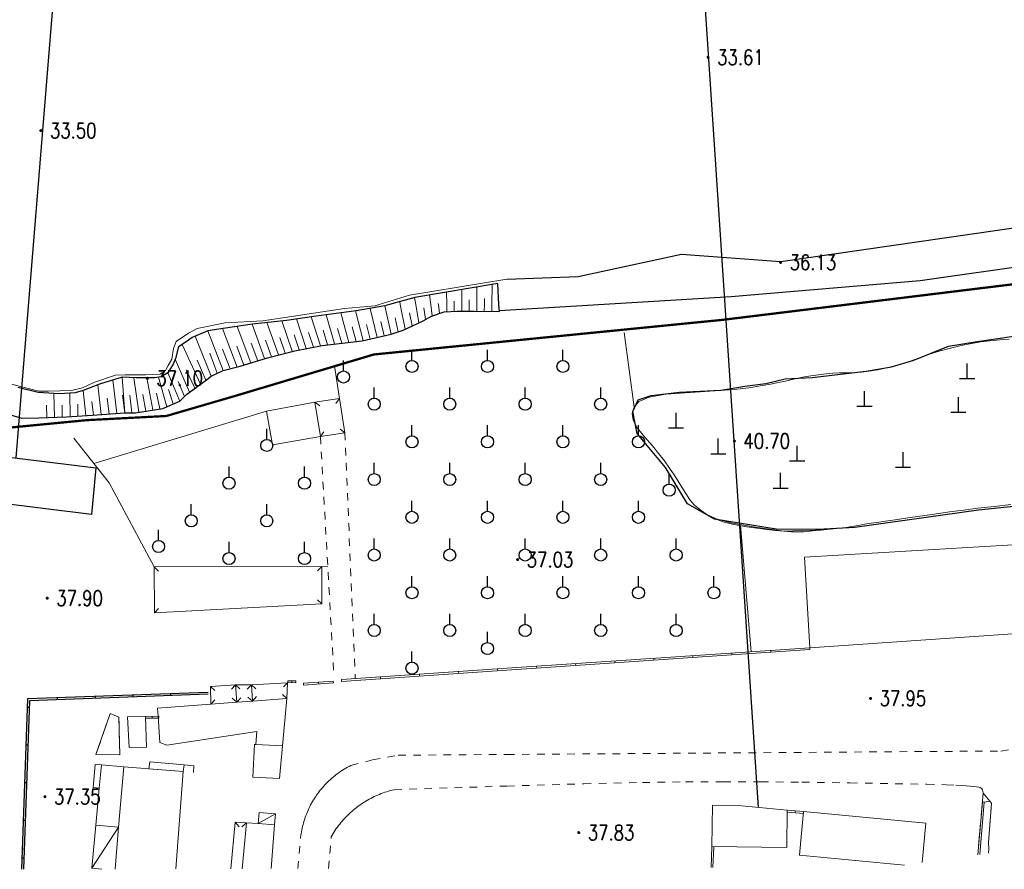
# Model space of a CAD drawing. Extents: x 39508475 to 39522402, y 3783947 to 3795549.
# Tile 65 of 256: x 39511685 to 39511816, y 3794175 to 3794288. Entities that reach past the tile are written whole.
import ezdxf
from ezdxf.enums import TextEntityAlignment as Align

# ---------------------------------------------------------------- set-up
doc = ezdxf.new("R2010")
doc.units = 0
for name, pattern in [('X0', [4, 3, -1]), ('X3', [5, 4, -1]), ('X6', [2, 1, -1])]:
    doc.linetypes.add(name, pattern=pattern)
doc.layers.get('0').update_dxf_attribs({"linetype": 'CONTINUOUS'})
for name, color, linetype in [('DLDW', 14, 'CONTINUOUS'), ('DLSS', 4, 'CONTINUOUS'), ('DMTZ', 3, 'CONTINUOUS'), ('GCD', 1, 'CONTINUOUS'), ('JMD', 6, 'CONTINUOUS'), ('SXSS', 5, 'CONTINUOUS'), ('ZBTZ', 3, 'CONTINUOUS'), ('断面线', 2, 'CONTINUOUS')]:
    doc.layers.add(name, color=color, linetype=linetype)
doc.styles.add('HZ', font='rs', dxfattribs={"width": 0.8, "bigfont": 'hztxt'})
doc.linetypes.add('10411', pattern='A,2,[150,AAA.SHX,S=1,R=0,X=0,Y=1],2,[151,AAA.SHX,S=1,R=0,X=0,Y=3],1e-11', length=4)
doc.linetypes.add('10421', pattern='A,2,[150,AAA.SHX,S=1,R=0,X=0,Y=1],1e-11', length=2)
doc.linetypes.add('X4', pattern='A,0,-1e-09,[149,symbolx.shx,S=0.15,R=0,X=0,Y=0],-1.6', length=1.6)

# ---------------------------------------------------------------- blocks, each defined once
blk = doc.blocks.new('9210003')
at = {"color": 0}
blk.add_line((0, 0.8), (0, 2.2), dxfattribs=at)
blk.add_circle((0, 0), 0.8, dxfattribs=at)
blk = doc.blocks.new('8512002')
blk.add_hatch(color=0).paths.add_polyline_path([(-0.05, 0, 1), (0.05, 0, 1)])
blk = doc.blocks.new('3772000')
at = {"color": 0}
for p, q in [((0, 0), (0, 2)), ((-1, 0), (1, 0))]:
    blk.add_line(p, q, dxfattribs=at)
blk = doc.blocks.new('gc200')
at = {"const_width": 0.2}
blk.add_lwpolyline([(-0.1, 0, 1), (0.1, 0, 1)], format="xyb", close=True, dxfattribs=at)

msp = doc.modelspace()

# ---------------------------------------------------------------- linework, layer by layer
at = {"layer": 'DLDW', "linetype": 'Continuous', "lineweight": 0}
for points in [[(39511816.5072, 3794245.4164), (39511815.233, 3794245.3118), (39511813.9752, 3794245.216), (39511812.7793, 3794245.07), (39511811.5385, 3794244.8561), (39511810.149, 3794244.561), (39511808.7314, 3794244.2243), (39511807.3851, 3794243.8541), (39511805.9899, 3794243.4132), (39511804.4293, 3794242.8688), (39511802.8866, 3794242.3325), (39511801.5589, 3794241.9219), (39511800.3399, 3794241.6088), (39511799.116, 3794241.359), (39511797.9456, 3794241.1579), (39511796.9275, 3794241.0279), (39511795.9792, 3794240.9626), (39511795.0133, 3794240.9516), (39511794.0627, 3794240.9474), (39511793.1717, 3794240.908), (39511792.2618, 3794240.8268), (39511791.256, 3794240.7), (39511790.2618, 3794240.5562), (39511789.3956, 3794240.4111), (39511788.5869, 3794240.2512), (39511787.7616, 3794240.0637), (39511786.9056, 3794239.8671), (39511785.9821, 3794239.6729), (39511784.899, 3794239.4632), (39511783.575, 3794239.221), (39511782.024, 3794238.9779), (39511780.0885, 3794238.765), (39511777.5561, 3794238.5648), (39511774.2533, 3794238.359), (39511771.0347, 3794238.1056), (39511768.8184, 3794237.7264), (39511767.4796, 3794237.1757), (39511766.836, 3794236.419), (39511766.581, 3794235.5739), (39511766.7014, 3794234.6913), (39511767.2394, 3794233.6856), (39511768.2096, 3794232.4794), (39511769.2656, 3794231.2641), (39511770.1254, 3794230.2245), (39511770.8532, 3794229.2777), (39511771.522, 3794228.335), (39511772.1408, 3794227.4257), (39511772.681, 3794226.6042), (39511773.1865, 3794225.8011), (39511773.7038, 3794224.9455), (39511774.2473, 3794224.1184), (39511774.8515, 3794223.422), (39511775.5779, 3794222.802), (39511776.48, 3794222.199), (39511777.4804, 3794221.6471), (39511778.576, 3794221.219), (39511779.877, 3794220.8849), (39511781.4803, 3794220.6086), (39511783.092, 3794220.3742), (39511784.4248, 3794220.1972), (39511785.5804, 3794220.0657), (39511786.672, 3794219.965), (39511787.6856, 3794219.8923), (39511788.5484, 3794219.8664), (39511789.3286, 3794219.8885), (39511790.0998, 3794219.957), (39511790.8588, 3794220.0403), (39511791.593, 3794220.1181), (39511792.3691, 3794220.1971), (39511793.251, 3794220.284), (39511794.1379, 3794220.3761), (39511794.9329, 3794220.4747), (39511795.7027, 3794220.5893), (39511796.5158, 3794220.7287), (39511797.3583, 3794220.8756), (39511798.2382, 3794221.0183), (39511799.241, 3794221.17), (39511800.444, 3794221.343), (39511801.746, 3794221.5282), (39511803.1207, 3794221.7256), (39511804.7027, 3794221.9547), (39511806.6127, 3794222.2329), (39511808.5999, 3794222.5171), (39511810.4712, 3794222.769), (39511812.3922, 3794223.0094), (39511814.525, 3794223.26), (39511816.7625, 3794223.5075)], [(39511816.7625, 3794223.5075), (39511814.525, 3794223.26), (39511812.3922, 3794223.0094), (39511810.4712, 3794222.769), (39511808.5999, 3794222.5171), (39511806.6127, 3794222.2329), (39511804.7027, 3794221.9547), (39511803.1207, 3794221.7256), (39511801.746, 3794221.5282), (39511800.444, 3794221.343), (39511799.241, 3794221.17), (39511798.2382, 3794221.0183), (39511797.3583, 3794220.8756), (39511796.5158, 3794220.7287), (39511795.7027, 3794220.5893), (39511794.9329, 3794220.4747), (39511794.1379, 3794220.3761), (39511793.251, 3794220.284), (39511792.2176, 3794220.1974), (39511790.8725, 3794220.1198), (39511789.0643, 3794220.0445), (39511786.672, 3794219.965), (39511782.5949, 3794220.5479), (39511779.6673, 3794221.0837), (39511777.7099, 3794221.6187), (39511776.48, 3794222.199), (39511775.5779, 3794222.802), (39511774.8515, 3794223.422), (39511774.2473, 3794224.1184), (39511773.7038, 3794224.9455), (39511773.1865, 3794225.8011), (39511772.681, 3794226.6042), (39511772.1408, 3794227.4257), (39511771.522, 3794228.335), (39511770.8532, 3794229.2777), (39511770.1254, 3794230.2245), (39511769.2656, 3794231.2641), (39511768.2096, 3794232.4794), (39511767.2394, 3794233.6856), (39511766.7014, 3794234.6913), (39511766.581, 3794235.5739), (39511766.836, 3794236.419), (39511767.4796, 3794237.1757), (39511768.8184, 3794237.7264), (39511771.0347, 3794238.1056), (39511774.2533, 3794238.359), (39511777.5561, 3794238.5648), (39511780.0885, 3794238.765), (39511782.024, 3794238.9779), (39511783.575, 3794239.221), (39511784.899, 3794239.4632), (39511785.9821, 3794239.6729), (39511786.9056, 3794239.8671), (39511787.7616, 3794240.0637), (39511788.5869, 3794240.2512), (39511789.3956, 3794240.4111), (39511790.2618, 3794240.5562), (39511791.256, 3794240.7), (39511792.2618, 3794240.8268), (39511793.1717, 3794240.908), (39511794.0627, 3794240.9474), (39511795.0133, 3794240.9516), (39511795.9792, 3794240.9626), (39511796.9275, 3794241.0279), (39511797.9456, 3794241.1579), (39511799.116, 3794241.359), (39511800.3399, 3794241.6088), (39511801.5589, 3794241.9219), (39511802.8866, 3794242.3325), (39511804.4293, 3794242.8688), (39511805.9899, 3794243.4132), (39511807.3851, 3794243.8541), (39511808.7314, 3794244.2243), (39511810.149, 3794244.561), (39511811.5385, 3794244.8561), (39511812.7793, 3794245.07), (39511813.9752, 3794245.216), (39511815.233, 3794245.3118), (39511816.5072, 3794245.4164)]]:
    msp.add_lwpolyline(points, dxfattribs=at)
at = {"layer": 'DLSS', "linetype": 'X3', "const_width": 0.3, "flags": 128}
msp.add_lwpolyline([(39509115.83491, 3794201.06317), (39509126.55477, 3794210.45786), (39509130.51645, 3794212.39892), (39509159.51346, 3794215.03875), (39509207.40211, 3794218.07486), (39509225.30682, 3794219.3266), (39509228.88011, 3794222.19936), (39509238.6678, 3794234.85502), (39509242.86251, 3794239.51355), (39509257.02184, 3794243.48767), (39509261.91569, 3794243.64296), (39509289.12945, 3794241.93669), (39509315.64685, 3794240.14964), (39509332.75644, 3794241.46991), (39509358.18356, 3794240.22775), (39509379.27259, 3794241.62566), (39509386.18611, 3794243.10086), (39509391.15764, 3794243.10086), (39509400.47925, 3794243.02322), (39509412.38861, 3794242.17313), (39509417.74853, 3794241.62963), (39509421.7879, 3794241.78491), (39509427.69158, 3794242.4837), (39509444.41727, 3794243.49631), (39509465.80709, 3794243.8098), (39509489.91103, 3794245.05208), (39509517.2818, 3794246.99312), (39509553.9022, 3794250.41078), (39509589.12197, 3794254.9263), (39509630.63833, 3794256.99329), (39509680.16049, 3794263.82929), (39509707.62118, 3794265.56804), (39509737.86388, 3794269.93302), (39509794.70316, 3794276.15403), (39509850.66557, 3794282.62754), (39509880.16374, 3794286.35696), (39509954.7622, 3794297.42352), (39509964.21347, 3794301.81731), (39509969.9282, 3794302.14685), (39509974.54394, 3794302.14685), (39509978.17059, 3794302.14685), (39510023.11311, 3794305.38856), (39510088.4093, 3794314.72115), (39510113.14818, 3794318.86658), (39510126.22235, 3794322.50133), (39510146.96289, 3794323.37704), (39510152.85059, 3794324.06937), (39510158.39196, 3794324.24245), (39510167.13694, 3794324.58862), (39510192.46151, 3794325.19962), (39510213.7981, 3794325.72108), (39510219.59923, 3794326.67304), (39510232.6734, 3794327.45191), (39510260.06199, 3794328.23403), (39510275.49099, 3794329.01616), (39510282.07137, 3794329.01616), (39510298.4572, 3794329.01616), (39510315.18874, 3794329.96812), (39510324.10689, 3794330.66045), (39510329.9946, 3794331.09316), (39510345.52681, 3794332.48107), (39510368.32346, 3794333.43303), (39510394.05735, 3794334.64786), (39510406.00594, 3794336.3787), (39510417.98073, 3794338.02494), (39510452.54562, 3794337.59495), (39510479.78196, 3794337.59495), (39510543.88737, 3794336.29021), (39510556.54105, 3794336.29021), (39510581.31334, 3794336.5755), (39510618.07159, 3794335.43437), (39510652.44832, 3794335.43437), (39510686.25779, 3794334.29324), (39510720.16144, 3794334.10306), (39510731.95885, 3794334.10306), (39510761.49667, 3794334.57853), (39510795.67906, 3794334.00867), (39510826.72559, 3794333.05773), (39510851.78793, 3794333.24763), (39510863.29993, 3794332.96235), (39510872.81399, 3794332.96235), (39510879.28354, 3794332.96235), (39510904.25142, 3794334.68248), (39510911.4821, 3794334.68248), (39510945.95909, 3794333.15468), (39510980.63469, 3794333.24978), (39511012.8349, 3794333.44196), (39511047.12356, 3794333.63215), (39511082.55429, 3794334.48799), (39511110.90615, 3794335.43893), (39511139.01686, 3794333.15668), (39511167.68643, 3794331.15756), (39511206.73306, 3794327.91649), (39511240.07003, 3794325.43789), (39511276.54237, 3794319.63185), (39511308.7302, 3794313.92021), (39511343.5952, 3794306.68404), (39511391.97605, 3794294.40404), (39511438.25927, 3794284.49665), (39511464.71904, 3794278.31282), (39511487.58485, 3794272.97939), (39511519.49325, 3794265.93385), (39511557.88793, 3794257.24632), (39511582.13035, 3794253.86736), (39511626.90746, 3794244.6447), (39511638.75233, 3794243.03028), (39511652.34701, 3794240.60866), (39511681.84907, 3794233.47304), (39511694.36696, 3794234.68385), (39511704.89158, 3794235.23448), (39511713.97404, 3794237.88499), (39511732.37087, 3794243.38601), (39511778.62181, 3794247.98241), (39511821.93597, 3794253.29104), (39511832.70661, 3794255.42448), (39511837.05448, 3794256.48442), (39511843.94745, 3794257.22638), (39511884.35086, 3794263.798), (39511944.43671, 3794272.07796), (39511959.43624, 3794278.03052), (39511964.42039, 3794279.51443), (39511972.798, 3794281.8463), (39511984.56908, 3794284.07217), (39512007.92628, 3794289.3808), (39512054.95431, 3794294.47983), (39512090.72123, 3794299.15106), (39512102.49231, 3794301.16494), (39512112.4606, 3794301.58891), (39512113.8392, 3794302.11889)], dxfattribs=at)
at = {"layer": 'DLSS', "linetype": 'X6', "lineweight": 0}
for points in [[(39511728.53698, 3794233.00726), (39511729.90751, 3794200.43954)], [(39511725.299, 3794232.497), (39511727.079, 3794200.959)], [(39511750, 3794190.37455), (39511815.422, 3794190.834), (39511914.48, 3794205.076)], [(39511722.30002, 3794175.25293), (39511722.675, 3794179.369), (39511722.70574, 3794179.61937), (39511722.74206, 3794179.86899), (39511722.7835, 3794180.11781), (39511722.83006, 3794180.36573), (39511722.88171, 3794180.61264), (39511722.93843, 3794180.85843), (39511723.0002, 3794181.103), (39511723.06698, 3794181.34625), (39511723.13876, 3794181.58808), (39511723.2155, 3794181.82837), (39511723.29717, 3794182.06704), (39511723.38373, 3794182.30397), (39511723.47515, 3794182.53908), (39511723.57138, 3794182.77225), (39511723.6724, 3794183.00339), (39511723.77815, 3794183.2324), (39511723.88859, 3794183.45919), (39511724.00367, 3794183.68366), (39511724.12336, 3794183.90572), (39511724.24758, 3794184.12526), (39511724.37629, 3794184.3422), (39511724.50945, 3794184.55645), (39511724.64698, 3794184.76791), (39511724.681, 3794184.818), (39511724.78884, 3794184.97649), (39511724.93495, 3794185.18211), (39511725.08527, 3794185.38468), (39511725.23973, 3794185.58412), (39511725.39826, 3794185.78033), (39511725.56079, 3794185.97324), (39511725.72725, 3794186.16277), (39511725.89758, 3794186.34883), (39511726.07171, 3794186.53134), (39511726.24955, 3794186.71023), (39511726.43104, 3794186.88543), (39511726.61609, 3794187.05685), (39511726.80464, 3794187.22443), (39511726.99659, 3794187.38809), (39511727.19186, 3794187.54777), (39511727.39039, 3794187.7034), (39511727.59207, 3794187.8549), (39511727.79683, 3794188.00223), (39511728.00458, 3794188.14531), (39511728.21522, 3794188.28409), (39511728.42868, 3794188.4185), (39511728.64486, 3794188.54849), (39511728.86367, 3794188.674), (39511729.08502, 3794188.79498), (39511729.309, 3794188.911), (39511732.20852, 3794189.65479), (39511735.61139, 3794190.2735), (39511750, 3794190.37455)], [(39511726.34657, 3794175.26386), (39511726.719, 3794179.467), (39511726.8465, 3794179.68834), (39511726.9787, 3794179.90691), (39511727.11519, 3794180.12283), (39511727.25593, 3794180.336), (39511727.40084, 3794180.54636), (39511727.54988, 3794180.75381), (39511727.70299, 3794180.95828), (39511727.8601, 3794181.15969), (39511728.02117, 3794181.35795), (39511728.18611, 3794181.553), (39511728.35488, 3794181.74475), (39511728.5274, 3794181.93313), (39511728.70361, 3794182.11807), (39511728.88343, 3794182.29949), (39511729.0668, 3794182.47732), (39511729.25365, 3794182.6515), (39511729.4439, 3794182.82195), (39511729.63748, 3794182.98862), (39511729.83431, 3794183.15142), (39511730.03432, 3794183.31031), (39511730.072, 3794183.339), (39511730.23743, 3794183.46522), (39511730.44356, 3794183.61609), (39511730.65263, 3794183.76286), (39511730.86455, 3794183.90547), (39511731.07925, 3794184.04387), (39511731.29664, 3794184.17799), (39511731.51664, 3794184.30781), (39511731.73916, 3794184.43325), (39511731.96411, 3794184.55427), (39511732.19141, 3794184.67083), (39511732.42097, 3794184.78287), (39511732.65269, 3794184.89036), (39511732.88649, 3794184.99326), (39511733.12228, 3794185.09151), (39511733.35996, 3794185.18509), (39511733.59944, 3794185.27396), (39511733.84064, 3794185.35808), (39511734.08344, 3794185.43743), (39511734.32777, 3794185.51196), (39511734.57352, 3794185.58165), (39511734.8206, 3794185.64648), (39511735.069, 3794185.706), (39511749.44705, 3794186.17036), (39511750, 3794186.18658)], [(39511750, 3794186.18658), (39511760.17217, 3794186.48495), (39511767.94722, 3794186.66691), (39511773.66731, 3794186.742), (39511778.64348, 3794186.76526), (39511783.6246, 3794186.7526), (39511789.0766, 3794186.69988), (39511795.43473, 3794186.60558), (39511801.45057, 3794186.50398), (39511805.61704, 3794186.42384), (39511808.17192, 3794186.35943), (39511809.458, 3794186.304), (39511810.22811, 3794186.25472), (39511810.8452, 3794186.2134), (39511811.35437, 3794186.17685), (39511811.8078, 3794186.14155), (39511812.20215, 3794186.10358), (39511812.48945, 3794186.05706), (39511812.68778, 3794185.99692), (39511812.821, 3794185.919), (39511812.92124, 3794185.82073), (39511812.99569, 3794185.68416), (39511813.04921, 3794185.49337), (39511813.088, 3794185.236)]]:
    msp.add_lwpolyline(points, dxfattribs=at)
at = {"layer": 'DMTZ', "linetype": '10421', "flags": 128}
msp.add_lwpolyline([(39511766.68308, 3794235.8262), (39511767.3883, 3794237.35342), (39511769.09258, 3794237.94081), (39511772.85373, 3794238.41073), (39511778.34268, 3794238.65063), (39511781.51616, 3794239.17928), (39511784.27825, 3794239.53172), (39511786.86405, 3794240.17785), (39511790.4489, 3794240.35407), (39511797.56871, 3794241.17846), (39511800.9185, 3794241.76584), (39511803.91567, 3794242.64694), (39511808.5044, 3794244.47024), (39511812.26556, 3794245.11637), (39511819.56335, 3794246.17589), (39511823.55958, 3794247.11572), (39511829.27715, 3794249.7044), (39511833.68476, 3794250.99666), (39511840.79568, 3794253.22875), (39511852.68205, 3794255.58451), (39511857.7361, 3794256.7593), (39511871.51308, 3794258.05537), (39511876.50836, 3794257.93788), (39511886.79276, 3794257.70292), (39511894.565, 3794259.40973), (39511895.68159, 3794260.29082), (39511898.91693, 3794264.41449), (39511904.92051, 3794265.0739), (39511916.74381, 3794266.98927), (39511917.73341, 3794265.47262), (39511919.71261, 3794263.16468), (39511920.76819, 3794257.82346), (39511920.24039, 3794255.44958), (39511905.85821, 3794252.61411), (39511897.06585, 3794249.23423), (39511896.07625, 3794243.36548), (39511894.02545, 3794237.61421), (39511890.85873, 3794233.85557), (39511879.96045, 3794229.4258), (39511867.1491, 3794225.59695), (39511862.2011, 3794224.80565), (39511855.33986, 3794225.33318), (39511847.0932, 3794226.71794), (39511836.50757, 3794225.26714), (39511812.46357, 3794222.75204), (39511796.08743, 3794220.44054), (39511791.2054, 3794220.17678), (39511785.66364, 3794220.24271), (39511777.48294, 3794221.56154), (39511773.92039, 3794223.60571), (39511771.01756, 3794228.41941), (39511767.25219, 3794232.91065)], close=True, dxfattribs=at)
at = {"layer": 'DMTZ', "linetype": '10411', "flags": 128}
msp.add_lwpolyline([(39511748.99365, 3794249.19998), (39511779.6797, 3794251.07464), (39511804.72064, 3794253.17882), (39511851.21728, 3794259.80134), (39511863.57107, 3794262.71542), (39511865.4413, 3794264.51551)], dxfattribs=at)
at = {"layer": 'DMTZ'}
for points in [[(39511748.94477, 3794250), (39511748.775, 3794252.779), (39511737.781, 3794250.956), (39511734.42989, 3794250)], [(39511683.631, 3794235.585), (39511685.744, 3794234.967), (39511688.007, 3794235.009), (39511691.67, 3794235.14), (39511695.087, 3794235.347), (39511699.373, 3794235.665), (39511700.818, 3794235.658), (39511704.405, 3794236.236), (39511706.68, 3794237.19), (39511707.587, 3794238.141), (39511708.871, 3794239.055), (39511710.19, 3794240.021), (39511710.815, 3794240.521), (39511712.412, 3794241.27), (39511714.689, 3794241.822), (39511718.286, 3794242.962), (39511721.903, 3794243.891), (39511725.541, 3794244.593), (39511730.846, 3794245.195), (39511734.657, 3794246.075), (39511736.245, 3794246.607), (39511737.482, 3794247.203), (39511738.893, 3794247.855), (39511739.989, 3794248.467), (39511741.683, 3794249.018), (39511743.4, 3794249.13), (39511745.645, 3794249.145), (39511749, 3794249.096), (39511748.94477, 3794250)], [(39511734.42989, 3794250), (39511733.848, 3794249.834), (39511730.052, 3794249.165), (39511724.73, 3794248.474), (39511720.793, 3794247.891), (39511716.31, 3794247.405), (39511712.407, 3794246.84), (39511710.377, 3794246.513), (39511708.302, 3794245.658), (39511707.504, 3794245.051), (39511706.479, 3794244.404), (39511706.081, 3794242.838), (39511705.793, 3794242.097), (39511705.076, 3794240.939), (39511704.193, 3794240.418), (39511703.311, 3794240.307), (39511702.364, 3794240.293), (39511700.873, 3794240.289), (39511699.028, 3794240.4), (39511696.028, 3794239.43), (39511693.882, 3794238.61), (39511692.817, 3794238.296), (39511690.731, 3794238.178), (39511687.925, 3794238.35), (39511685.212, 3794238.993)]]:
    msp.add_lwpolyline(points, dxfattribs=at)
at = {"layer": 'DMTZ', "linetype": 'Continuous', "lineweight": 0}
for points in [[(39511748.0076, 3794250), (39511748.02331, 3794252.65469)], [(39511739.92004, 3794250), (39511739.75754, 3794251.28414)], [(39511742.01814, 3794250), (39511742.01184, 3794251.65793)], [(39511744.01411, 3794250), (39511744.01566, 3794251.99018)], [(39511746.01107, 3794250), (39511746.01949, 3794252.32244)], [(39511734.657, 3794246.075), (39511733.848, 3794249.834)], [(39511735.87979, 3794250), (39511735.8012, 3794250.39141)], [(39511736.53314, 3794246.74583), (39511735.87979, 3794250)], [(39511737.91923, 3794250), (39511737.7544, 3794250.94883)], [(39511738.33652, 3794247.59786), (39511737.91923, 3794250)], [(39511740.10909, 3794248.50606), (39511739.92004, 3794250)], [(39511740.92343, 3794250), (39511740.90846, 3794250.1324)], [(39511741.05748, 3794248.81454), (39511740.92343, 3794250)], [(39511742.02179, 3794249.0401), (39511742.01814, 3794250)], [(39511743.01591, 3794250), (39511743.01536, 3794250.46454)], [(39511743.01697, 3794249.10501), (39511743.01591, 3794250)], [(39511744.01344, 3794249.1341), (39511744.01411, 3794250)], [(39511745.01071, 3794249.14076), (39511745.01267, 3794250)], [(39511745.01267, 3794250), (39511745.01414, 3794250.64854)], [(39511746.00796, 3794249.13974), (39511746.01107, 3794250)], [(39511747.00514, 3794249.12531), (39511747.00937, 3794250)], [(39511747.00937, 3794250), (39511747.01327, 3794250.80694)], [(39511748.00234, 3794249.11087), (39511748.0076, 3794250)], [(39511683.631, 3794235.585), (39511685.744, 3794234.967), (39511688.007, 3794235.009), (39511691.67, 3794235.14), (39511695.087, 3794235.347), (39511699.373, 3794235.665), (39511700.818, 3794235.658), (39511704.405, 3794236.236), (39511706.68, 3794237.19), (39511707.587, 3794238.141), (39511708.871, 3794239.055), (39511710.19, 3794240.021), (39511710.815, 3794240.521), (39511712.412, 3794241.27), (39511714.689, 3794241.822), (39511718.286, 3794242.962), (39511721.903, 3794243.891), (39511725.541, 3794244.593), (39511730.846, 3794245.195), (39511734.657, 3794246.075), (39511736.245, 3794246.607), (39511737.482, 3794247.203), (39511738.893, 3794247.855), (39511739.989, 3794248.467), (39511741.683, 3794249.018), (39511743.4, 3794249.13), (39511745.645, 3794249.145), (39511749, 3794249.096)], [(39511727.1789, 3794244.77887), (39511726.0368, 3794248.64367)], [(39511729.06726, 3794244.99315), (39511727.9962, 3794248.89808)], [(39511730.9535, 3794245.21982), (39511729.95561, 3794249.15248)], [(39511732.80525, 3794245.64741), (39511731.90214, 3794249.49106)], [(39511737.43159, 3794247.17871), (39511737.1047, 3794248.92442)], [(39511739.22852, 3794248.04235), (39511738.99207, 3794249.58018)], [(39511717.8909, 3794242.83678), (39511716.23845, 3794247.39464)], [(39511719.72529, 3794243.33167), (39511718.20247, 3794247.61016)], [(39511721.56603, 3794243.80445), (39511720.16681, 3794247.82312)], [(39511723.42745, 3794244.18516), (39511722.12447, 3794248.08817)], [(39511725.2935, 3794244.54524), (39511724.07901, 3794248.3776)], [(39511731.87937, 3794245.43362), (39511731.40429, 3794247.37661)], [(39511733.73112, 3794245.86121), (39511733.3031, 3794247.76187)], [(39511735.60264, 3794246.3918), (39511735.21362, 3794248.25225)], [(39511712.41227, 3794241.27048), (39511710.377, 3794246.513)], [(39511714.25933, 3794241.71791), (39511712.32771, 3794246.82723)], [(39511716.07923, 3794242.26261), (39511714.28298, 3794247.11157)], [(39511722.49442, 3794244.00512), (39511721.82081, 3794245.97429)], [(39511724.36047, 3794244.3652), (39511723.73111, 3794246.29904)], [(39511726.23472, 3794244.67172), (39511725.64591, 3794246.5941)], [(39511728.12308, 3794244.88601), (39511727.56979, 3794246.82844)], [(39511730.01144, 3794245.1003), (39511729.49367, 3794247.06279)], [(39511709.39933, 3794239.44193), (39511706.9867, 3794244.72447)], [(39511710.80873, 3794240.51598), (39511708.71211, 3794245.82699)], [(39511716.98507, 3794242.54969), (39511716.12289, 3794244.9014)], [(39511718.80493, 3794243.09528), (39511718.01261, 3794245.29948)], [(39511720.64566, 3794243.56806), (39511719.91515, 3794245.64235)], [(39511711.61, 3794240.89403), (39511710.63674, 3794243.55651)], [(39511713.3358, 3794241.4942), (39511712.34408, 3794244.08215)], [(39511715.1734, 3794241.97552), (39511714.23932, 3794244.47278)], [(39511707.96057, 3794238.40692), (39511706.04514, 3794242.74573)], [(39511710.11429, 3794239.96555), (39511708.97518, 3794242.63457)], [(39511706.68021, 3794237.19025), (39511705.07565, 3794240.93931)], [(39511708.68254, 3794238.92085), (39511707.4963, 3794241.33008)], [(39511698.34081, 3794235.58819), (39511697.78864, 3794239.99938)], [(39511699.37311, 3794235.66471), (39511699.02788, 3794240.40015)], [(39511701.25382, 3794235.72823), (39511700.57527, 3794240.30693)], [(39511703.11614, 3794236.02832), (39511702.31871, 3794240.29288)], [(39511704.94066, 3794236.46066), (39511703.86448, 3794240.37636)], [(39511707.29185, 3794237.83154), (39511706.45474, 3794239.82276)], [(39511690.07596, 3794235.08307), (39511690.00475, 3794238.22266)], [(39511692.14434, 3794235.16873), (39511692.08509, 3794238.2546)], [(39511694.21081, 3794235.29392), (39511693.86281, 3794238.60434)], [(39511696.27621, 3794235.43515), (39511695.80992, 3794239.34667)], [(39511704.04731, 3794236.17836), (39511703.57052, 3794238.24107)], [(39511705.81043, 3794236.82546), (39511705.19282, 3794238.73448)], [(39511693.17758, 3794235.23133), (39511693.14541, 3794236.80734)], [(39511695.24391, 3794235.35863), (39511695.04026, 3794237.1667)], [(39511697.30851, 3794235.51167), (39511697.05288, 3794237.59522)], [(39511699.37311, 3794235.66471), (39511699.07657, 3794237.99235)], [(39511700.31627, 3794235.66033), (39511700.05892, 3794238.00693)], [(39511702.18498, 3794235.87827), (39511701.76741, 3794238.08428)], [(39511689.04149, 3794235.04612), (39511689.00313, 3794236.66637)], [(39511691.11043, 3794235.12001), (39511691.07762, 3794236.65788)]]:
    msp.add_lwpolyline(points, dxfattribs=at)
at = {"layer": 'JMD', "linetype": 'Continuous'}
for p, q in [((39511690.44735, 3794197.87709), (39511690.45638, 3794197.62726)), ((39511695.44408, 3794198.05781), (39511695.45311, 3794197.80797)), ((39511700.44081, 3794198.23852), (39511700.44985, 3794197.98868)), ((39511705.43755, 3794198.41924), (39511705.44658, 3794198.1694)), ((39511686.48306, 3794196.66465), (39511686.7329, 3794196.65578)), ((39511686.3058, 3794191.66779), (39511686.55564, 3794191.65893)), ((39511686.12854, 3794186.67093), (39511686.37839, 3794186.66207)), ((39511685.95128, 3794181.67407), (39511686.20113, 3794181.66521)), ((39511685.77403, 3794176.67722), (39511686.02387, 3794176.66835))]:
    msp.add_line(p, q, dxfattribs=at)
at = {"layer": 'JMD', "linetype": 'Continuous', "lineweight": 0}
for points in [[(39511718.147, 3794235.886), (39511724.571, 3794237.045), (39511725.299, 3794232.497), (39511718.952, 3794231.42), (39511718.147, 3794235.886)], [(39511724.571, 3794237.045), (39511727.82, 3794237.557), (39511728.537, 3794233.0073), (39511725.299, 3794232.497), (39511724.571, 3794237.045)], [(39511724.571, 3794237.045), (39511725.21842, 3794236.57505)], [(39511727.82, 3794237.557), (39511727.34927, 3794236.91015)], [(39511725.299, 3794232.497), (39511725.76895, 3794233.14442)], [(39511728.53698, 3794233.00726), (39511727.89013, 3794233.478)], [(39511830.441, 3794207.289), (39511790.118, 3794204.521), (39511789.397, 3794216.502), (39511829.7405, 3794218.9298), (39511830.441, 3794207.289)], [(39511703.31, 3794209.128), (39511703.2952, 3794215.2384), (39511725.485, 3794215.292), (39511725.497, 3794210.328), (39511703.31, 3794209.128)], [(39511703.29523, 3794215.23836), (39511703.86228, 3794214.67404)], [(39511725.485, 3794215.292), (39511724.92068, 3794214.72495)], [(39511725.497, 3794210.328), (39511724.91558, 3794210.8775)], [(39511703.31, 3794209.128), (39511703.8595, 3794209.70942)], [(39511790.118, 3794204.521), (39511750, 3794201.80155)], [(39511790.1347, 3794204.2707), (39511750, 3794201.55069)], [(39511790.118, 3794204.521), (39511790.1347, 3794204.2707)], [(39511769.4401, 3794203.1188), (39511769.457, 3794202.8694)], [(39511774.6096, 3794203.4691), (39511774.6265, 3794203.2197)], [(39511779.779, 3794203.8195), (39511779.7959, 3794203.57)], [(39511784.9484, 3794204.1698), (39511784.9653, 3794203.9204)], [(39511750, 3794201.80155), (39511728.0848, 3794200.316)], [(39511748.7625, 3794201.7174), (39511748.7794, 3794201.468)], [(39511753.9319, 3794202.0677), (39511753.9488, 3794201.8183)], [(39511759.1013, 3794202.4181), (39511759.1182, 3794202.1687)], [(39511764.2707, 3794202.7684), (39511764.2876, 3794202.519)], [(39511728.0848, 3794200.316), (39511728.1017, 3794200.0666)], [(39511750, 3794201.55069), (39511728.1017, 3794200.0666)], [(39511733.2542, 3794200.6664), (39511733.2711, 3794200.4169)], [(39511738.4237, 3794201.0167), (39511738.4406, 3794200.7673)], [(39511743.5931, 3794201.3671), (39511743.61, 3794201.1176)], [(39511710.721, 3794199.365), (39511710.7367, 3794199.1155)], [(39511710.73527, 3794199.39944), (39511711.32445, 3794198.85827)], [(39511714.0522, 3794199.6143), (39511714.2259, 3794197.2941), (39511710.783, 3794197.04), (39511710.7353, 3794199.3994), (39511714.0522, 3794199.6143)], [(39511714.05217, 3794199.6143), (39511713.52726, 3794199.01058)], [(39511714.05217, 3794199.6143), (39511714.63617, 3794199.06755)], [(39511714.0522, 3794199.6143), (39511716.1491, 3794199.5956), (39511716.3101, 3794197.4478), (39511714.2259, 3794197.2941), (39511714.0522, 3794199.6143)], [(39511716.14907, 3794199.59563), (39511715.60234, 3794199.01161)], [(39511716.14907, 3794199.59563), (39511716.7518, 3794199.0696)], [(39511720.9479, 3794199.888), (39511720.8599, 3794197.7835), (39511716.3101, 3794197.4478), (39511716.1491, 3794199.5956), (39511720.9479, 3794199.888)], [(39511720.9479, 3794199.88797), (39511720.38763, 3794199.31692)], [(39511720.987, 3794199.898), (39511720.9934, 3794200.1479)], [(39511720.987, 3794199.898), (39511722.0425, 3794199.8712)], [(39511720.9934, 3794200.1479), (39511722.0489, 3794200.1211)], [(39511721.5148, 3794199.8846), (39511721.5211, 3794200.1345)], [(39511722.0425, 3794199.8712), (39511722.0489, 3794200.1211)], [(39511723.0374, 3794199.8264), (39511726.9907, 3794200.1047)], [(39511723.055, 3794199.577), (39511723.0374, 3794199.8264)], [(39511723.055, 3794199.577), (39511727.0082, 3794199.8553)], [(39511725.0711, 3794199.7189), (39511725.0536, 3794199.9683)], [(39511727.0082, 3794199.8553), (39511726.9907, 3794200.1047)], [(39511720.8599, 3794197.7835), (39511720.286, 3794191.522), (39511716.7229, 3794191.6887), (39511716.862, 3794193.412), (39511704.9727, 3794191.6241), (39511704.0435, 3794191.9563), (39511703.7864, 3794195.4416), (39511703.707, 3794196.518), (39511710.783, 3794197.04), (39511714.2259, 3794197.2941), (39511716.3101, 3794197.4478), (39511720.8599, 3794197.7835)], [(39511714.22594, 3794197.29405), (39511713.61988, 3794197.81624)], [(39511714.22594, 3794197.29405), (39511714.74813, 3794197.90011)], [(39511716.31011, 3794197.44781), (39511715.70402, 3794197.96998)], [(39511716.31011, 3794197.44781), (39511716.83228, 3794198.0539)], [(39511720.85989, 3794197.78348), (39511720.28527, 3794198.34009)], [(39511710.78299, 3794197.04004), (39511711.32151, 3794197.63164)], [(39511699.755, 3794195.354), (39511702.11466, 3794195.42719), (39511702.241, 3794191.354), (39511699.952, 3794191.283), (39511699.755, 3794195.354)], [(39511703.9101, 3794195.4426), (39511702.1147, 3794195.4272)], [(39511702.1147, 3794195.4272), (39511702.1168, 3794195.1772)], [(39511703.9123, 3794195.1926), (39511702.1168, 3794195.1772)], [(39511703.0124, 3794195.4349), (39511703.0145, 3794195.1849)], [(39511703.9101, 3794195.4426), (39511703.9123, 3794195.1926)], [(39511720.286, 3794191.522), (39511719.895, 3794187.199), (39511716.346, 3794187.365), (39511716.5486, 3794191.6968), (39511716.7229, 3794191.6887), (39511720.286, 3794191.522)], [(39511696.0037, 3794185.9174), (39511696.288, 3794188.982), (39511695.462, 3794189.0586), (39511695.178, 3794185.9918), (39511696.0037, 3794185.9174)], [(39511699.261, 3794188.726), (39511698.54, 3794180.719), (39511695.548, 3794181.006), (39511696.0037, 3794185.9174), (39511696.288, 3794188.982), (39511699.261, 3794188.726)], [(39511698.09481, 3794175.18755), (39511698.54, 3794180.719), (39511699.261, 3794188.726), (39511707.131, 3794188.118)], [(39511707.234, 3794189), (39511702.6964, 3794189.3988), (39511702.584, 3794188.455), (39511707.131, 3794188.118), (39511707.234, 3794189)], [(39511707.234, 3794189), (39511708.5464, 3794188.8853), (39511708.465, 3794187.983)], [(39511707.131, 3794188.118), (39511706.13372, 3794175.20927)], [(39511787.123, 3794182.997), (39511787.0753, 3794178.0622), (39511777.161, 3794178.158), (39511777.214, 3794183.645), (39511780.634, 3794183.607), (39511787.123, 3794182.997)], [(39511719.3342, 3794182.5021), (39511719.226, 3794181.06), (39511717.0536, 3794181.2068), (39511717.163, 3794182.665), (39511719.3342, 3794182.5021)], [(39511717.05362, 3794181.20678), (39511719.33418, 3794182.50214)], [(39511787.123, 3794182.997), (39511787.1002, 3794182.748)], [(39511789.2612, 3794182.55), (39511787.1002, 3794182.748)], [(39511789.284, 3794182.799), (39511787.123, 3794182.997)], [(39511788.1819, 3794182.9), (39511788.1591, 3794182.651)], [(39511802.64892, 3794175.71286), (39511788.7401, 3794177.0223), (39511789.284, 3794182.799)], [(39511789.284, 3794182.799), (39511789.2612, 3794182.55)], [(39511789.284, 3794182.799), (39511805.493, 3794181.273), (39511805.00099, 3794176.04643)], [(39511695.00176, 3794175.31137), (39511698.54, 3794180.719)], [(39511696.34215, 3794175.18282), (39511695.0018, 3794175.3114), (39511695.548, 3794181.006), (39511698.54, 3794180.719)], [(39511698.54, 3794180.719), (39511698.09481, 3794175.18755)], [(39511713.43432, 3794175.22899), (39511714.011, 3794181.396), (39511715.491, 3794181.324)], [(39511714.011, 3794181.396), (39511714.53518, 3794180.79165)], [(39511715.491, 3794181.324), (39511714.88783, 3794180.79847)], [(39511715.491, 3794181.324), (39511714.94904, 3794175.23308)], [(39511714.94904, 3794175.23308), (39511715.491, 3794181.324), (39511717.0536, 3794181.2068), (39511719.226, 3794181.06)], [(39511719.226, 3794181.06), (39511718.78969, 3794175.24345)], [(39511777.161, 3794178.158), (39511777.03085, 3794175.40077)], [(39511777.161, 3794178.158), (39511777.4107, 3794178.1462)], [(39511777.4107, 3794178.1462), (39511777.28114, 3794175.40144)], [(39511685.7386, 3794177.8522), (39511685.98845, 3794177.84347)]]:
    msp.add_lwpolyline(points, dxfattribs=at)
at = {"layer": 'JMD', "linetype": 'Continuous', "flags": 128}
msp.add_lwpolyline([(39511682.46011, 3794223.74407), (39511683.01262, 3794229.9108), (39511695.5363, 3794228.34611), (39511694.98379, 3794222.17938)], close=True, dxfattribs=at)
at = {"layer": 'JMD', "color": 7, "linetype": 'Continuous', "flags": 128}
msp.add_lwpolyline([(39511710.43428, 3794198.59995), (39511686.52103, 3794197.73509), (39511685.72, 3794175.15413)], dxfattribs=at)
at = {"layer": 'JMD', "linetype": 'Continuous', "flags": 128}
msp.add_lwpolyline([(39511710.44331, 3794198.35011), (39511686.76262, 3794197.49366), (39511685.97018, 3794175.1548)], dxfattribs=at)
at = {"layer": 'SXSS', "linetype": 'Continuous', "flags": 128}
for points in [[(39511786.27943, 3794255.70675), (39511901.70642, 3794272.39809)], [(39511750, 3794253.37713), (39511759.41983, 3794253.74155), (39511773.13392, 3794256.66445), (39511786.24981, 3794255.689), (39511786.27943, 3794255.70675)]]:
    msp.add_lwpolyline(points, dxfattribs=at)
at = {"layer": 'SXSS', "linetype": 'Continuous', "lineweight": 0}
for points in [[(39511733.082, 3794250), (39511737.107, 3794251.267), (39511750, 3794253.37713)], [(39511684.434, 3794239.473), (39511686.037, 3794239.005), (39511688.008, 3794238.525), (39511689.235, 3794238.542), (39511692.321, 3794238.622), (39511693.772, 3794238.959), (39511695.305, 3794239.683), (39511698.167, 3794240.654), (39511699.429, 3794240.707), (39511701.148, 3794240.679), (39511702.148, 3794240.694), (39511704.058, 3794240.791), (39511704.771, 3794241.258), (39511705.147, 3794241.93), (39511705.608, 3794242.778), (39511705.851, 3794244.185), (39511706.171, 3794245.101), (39511707.821, 3794246.213), (39511708.969, 3794246.843), (39511712.659, 3794247.581), (39511717.689, 3794247.846), (39511728.504, 3794249.494), (39511732.551, 3794249.833), (39511733.082, 3794250)]]:
    msp.add_lwpolyline(points, dxfattribs=at)
at = {"layer": 'ZBTZ', "color": 114, "linetype": 'X4', "lineweight": 0, "true_color": 0x009944}
for points in [[(39511766.836, 3794236.419), (39511765.52611, 3794246.28258)], [(39511727.82, 3794237.557), (39511727.17127, 3794241.86861)], [(39511718.147, 3794235.886), (39511695.27499, 3794228.94326)], [(39511692.648, 3794232.275), (39511697.3, 3794226.375), (39511703.29523, 3794215.23836)], [(39511780.94362, 3794220.70108), (39511782.32757, 3794203.9922)], [(39511725.485, 3794215.292), (39511726.27401, 3794215.22185)]]:
    msp.add_lwpolyline(points, dxfattribs=at)
at = {"layer": 'ZBTZ', "linetype": 'Continuous', "lineweight": 0}
for points in [[(39511698.712, 3794190.314), (39511695.567, 3794190.365), (39511697.455, 3794195.818), (39511698.606, 3794195.326), (39511698.712, 3794190.314)], [(39511812.37629, 3794177.0924), (39511812.98694, 3794184.07961)], [(39511812.98694, 3794184.07961), (39511813.218, 3794184.072), (39511812.62567, 3794177.12777)], [(39511812.62567, 3794177.12777), (39511813.218, 3794184.072)], [(39511813.218, 3794184.072), (39511813.95255, 3794184.18389), (39511814.185, 3794183.901), (39511813.77, 3794178.657), (39511813.79671, 3794178.39293), (39511813.81305, 3794178.16801), (39511813.81971, 3794177.96444), (39511813.818, 3794177.763), (39511813.7933, 3794177.39519), (39511813.78338, 3794177.29196)]]:
    msp.add_lwpolyline(points, dxfattribs=at)
at = {"layer": 'ZBTZ', "color": 114, "linetype": 'X0', "lineweight": 0, "true_color": 0x009944}
for points in [[(39511698.606, 3794195.326), (39511697.455, 3794195.818), (39511695.567, 3794190.365), (39511698.712, 3794190.314), (39511698.606, 3794195.326)], [(39511813.78338, 3794177.29196), (39511813.7933, 3794177.39519), (39511813.818, 3794177.763), (39511813.81971, 3794177.96444), (39511813.81305, 3794178.16801), (39511813.79671, 3794178.39293), (39511813.77, 3794178.657), (39511814.185, 3794183.901), (39511813.088, 3794185.236), (39511812.37629, 3794177.0924)]]:
    msp.add_lwpolyline(points, dxfattribs=at)
at = {"layer": '断面线', "linetype": 'Continuous', "flags": 128}
for points in [[(39511693.72417, 3794337.59428), (39511688.60275, 3794274.72173), (39511684.93303, 3794229.67087)], [(39511772.96834, 3794338.34367), (39511776.68339, 3794282.50276), (39511783.27937, 3794183.35832)]]:
    msp.add_lwpolyline(points, dxfattribs=at)

# ---------------------------------------------------------------- block references
at = {"layer": 'DLDW'}
for p in [(39511810.9647, 3794240.2076), (39511797.3613, 3794236.5152), (39511809.7987, 3794235.7379), (39511772.4007, 3794233.6503), (39511777.9992, 3794230.2343), (39511788.4371, 3794229.2854), (39511802.4626, 3794228.4503), (39511786.2546, 3794225.6795)]:
    msp.add_blockref('3772000', p, dxfattribs=at)
at = {"layer": 'DMTZ'}
msp.add_blockref('8512002', (39511694.52951, 3794234.97736), dxfattribs=at)
at = {"layer": 'GCD', "linetype": 'Continuous'}
ref = msp.add_blockref('gc200', (39511776.6409, 3794282.769, 33.61), dxfattribs=at)
ref.add_attrib('height', '33.61', dxfattribs={"linetype": 'Continuous', "height": 2, "style": 'HZ', "width": 0.8}).set_placement((39511777.8409, 3794282.769, 33.61), align=Align.MIDDLE_LEFT)
ref = msp.add_blockref('gc200', (39511688.2732, 3794273.051, 33.5), dxfattribs=at)
ref.add_attrib('height', '33.50', dxfattribs={"linetype": 'Continuous', "height": 2, "style": 'HZ', "width": 0.8}).set_placement((39511689.4732, 3794273.051, 33.5), align=Align.MIDDLE_LEFT)
ref = msp.add_blockref('gc200', (39511786.25, 3794255.589, 36.129), dxfattribs=at)
ref.add_attrib('height', '36.13', dxfattribs={"linetype": 'Continuous', "height": 2, "style": 'HZ', "width": 0.8}).set_placement((39511787.45, 3794255.589, 36.129), align=Align.MIDDLE_LEFT)
ref = msp.add_blockref('gc200', (39511702.369, 3794240.235, 37.103), dxfattribs=at)
ref.add_attrib('height', '37.10', dxfattribs={"linetype": 'Continuous', "height": 2, "style": 'HZ', "width": 0.8}).set_placement((39511703.569, 3794240.235, 37.103), align=Align.MIDDLE_LEFT)
ref = msp.add_blockref('gc200', (39511780.1221, 3794231.905, 40.7), dxfattribs=at)
ref.add_attrib('height', '40.70', dxfattribs={"linetype": 'Continuous', "height": 2, "style": 'HZ', "width": 0.8}).set_placement((39511781.3221, 3794231.905, 40.7), align=Align.MIDDLE_LEFT)
ref = msp.add_blockref('gc200', (39511751.4208, 3794216.196, 37.03), dxfattribs=at)
ref.add_attrib('height', '37.03', dxfattribs={"linetype": 'Continuous', "height": 2, "style": 'HZ', "width": 0.8}).set_placement((39511752.6208, 3794216.196, 37.03), align=Align.MIDDLE_LEFT)
ref = msp.add_blockref('gc200', (39511689.1154, 3794211.088, 37.9), dxfattribs=at)
ref.add_attrib('height', '37.90', dxfattribs={"linetype": 'Continuous', "height": 2, "style": 'HZ', "width": 0.8}).set_placement((39511690.3154, 3794211.088, 37.9), align=Align.MIDDLE_LEFT)
ref = msp.add_blockref('gc200', (39511798.1637, 3794197.804, 37.95), dxfattribs=at)
ref.add_attrib('height', '37.95', dxfattribs={"linetype": 'Continuous', "height": 2, "style": 'HZ', "width": 0.8}).set_placement((39511799.3637, 3794197.804, 37.95), align=Align.MIDDLE_LEFT)
ref = msp.add_blockref('gc200', (39511688.8095, 3794184.782, 37.35), dxfattribs=at)
ref.add_attrib('height', '37.35', dxfattribs={"linetype": 'Continuous', "height": 2, "style": 'HZ', "width": 0.8}).set_placement((39511690.0095, 3794184.782, 37.35), align=Align.MIDDLE_LEFT)
ref = msp.add_blockref('gc200', (39511759.5142, 3794180.015, 37.83), dxfattribs=at)
ref.add_attrib('height', '37.83', dxfattribs={"linetype": 'Continuous', "height": 2, "style": 'HZ', "width": 0.8}).set_placement((39511760.7142, 3794180.015, 37.83), align=Align.MIDDLE_LEFT)
at = {"layer": 'ZBTZ'}
for p in [(39511737.42336, 3794241.80444), (39511747.42186, 3794241.80444), (39511757.42036, 3794241.80444), (39511728.35917, 3794240.40374), (39511732.42411, 3794236.80519), (39511742.42261, 3794236.80519), (39511752.42111, 3794236.80519), (39511762.41961, 3794236.80519), (39511718.1893, 3794231.3351), (39511737.42337, 3794231.80593), (39511747.42187, 3794231.80593), (39511757.42037, 3794231.80593), (39511767.41885, 3794231.80595), (39511732.42417, 3794226.80673), (39511742.42262, 3794226.80668), (39511752.42112, 3794226.80668), (39511762.4196, 3794226.8067), (39511713.19005, 3794226.33585), (39511723.18855, 3794226.33585), (39511771.48379, 3794225.406), (39511737.42343, 3794221.80747), (39511747.42188, 3794221.80742), (39511757.42035, 3794221.80745), (39511767.41885, 3794221.80745), (39511708.1908, 3794221.3366), (39511718.1893, 3794221.3366), (39511703.85892, 3794217.93749), (39511713.19005, 3794216.33735), (39511723.18854, 3794216.33736), (39511732.42418, 3794216.80822), (39511742.42268, 3794216.80822), (39511752.4211, 3794216.8082), (39511762.4196, 3794216.8082), (39511772.4181, 3794216.8082), (39511737.42344, 3794211.80896), (39511747.4219, 3794211.809), (39511757.42035, 3794211.80895), (39511767.41885, 3794211.80895), (39511777.41734, 3794211.80896), (39511732.42419, 3794206.80971), (39511742.42265, 3794206.80975), (39511752.42115, 3794206.80975), (39511762.4196, 3794206.8097), (39511772.41809, 3794206.80971), (39511747.4219, 3794204.41092), (39511737.4234, 3794201.8105)]:
    msp.add_blockref('9210003', p, dxfattribs=at)

doc.saveas('drawing.dxf')
